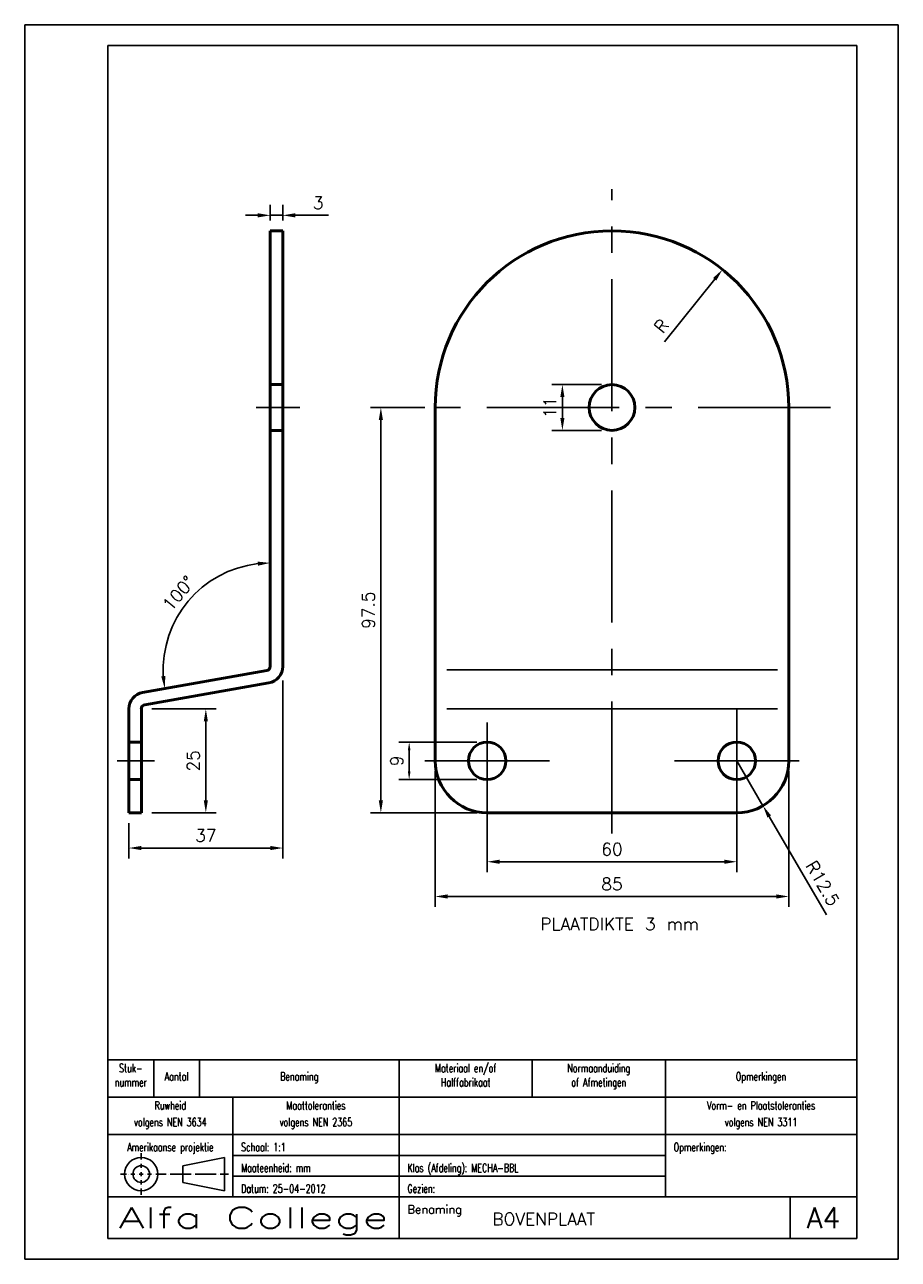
# Model space of a CAD drawing. Extents: x 0 to 210, y 0 to 297.
import ezdxf
from ezdxf.enums import TextEntityAlignment as Align

# ---------------------------------------------------------------- set-up
doc = ezdxf.new("R2010")
doc.units = 0
doc.header["$MEASUREMENT"] = 0
doc.header["$PDMODE"] = 33
doc.header["$PDSIZE"] = 3
doc.linetypes.add('CENTER', pattern=[50.8, 31.75, -6.35, 6.35, -6.35])
doc.layers.get('Defpoints').update_dxf_attribs({"linetype": 'CONTINUOUS'})
for name, color, linetype, lineweight in [('Hartlijn', 1, 'CENTER', 25), ('Maatlijn', 2, 'CONTINUOUS', 25), ('Omtrekslijn', 7, 'CONTINUOUS', 50), ('Tekst', 3, 'CONTINUOUS', 35)]:
    doc.layers.add(name, color=color, linetype=linetype, lineweight=lineweight)
for name, color, linetype in [('KADER25', 3, 'CONTINUOUS'), ('KADER50', 7, 'CONTINUOUS'), ('KADER70', 5, 'CONTINUOUS'), ('T25', 3, 'CONTINUOUS'), ('T70', 5, 'CONTINUOUS')]:
    doc.layers.add(name, color=color, linetype=linetype)
doc.styles.add('KADER1', font='SIMPLEX.SHX', dxfattribs={"height": 5})
doc.styles.add('KADER2', font='SIMPLEX.shx', dxfattribs={"width": 0.7, "height": 2})
doc.styles.get("Standard").update_dxf_attribs({"font": 'TXT.shx', "height": 3})
doc.dimstyles.get("Standard").update_dxf_attribs({"dimtxt": 3, "dimasz": 3, "dimexe": 2.5, "dimexo": 2.5, "dimgap": 1.5, "dimtad": 0, "dimzin": 0, "dimdsep": 46, "dimtxsty": 'Standard', "dimcen": -3, "dimdle": 1.25, "dimadec": 0, "dimazin": 0, "dimtfac": 0.75, "dimtofl": 0, "dimtmove": 2, "dimatfit": 3, "dimfxl": 1, "dimtvp": 1.5, "dimtolj": 1, "dimtzin": 0, "dimarcsym": 0})

# ---------------------------------------------------------------- blocks, each defined once
blk = doc.blocks.new('*D2')
at = {"layer": 'Defpoints', "color": 0}
for p in [(141.18, 210.41), (129.25, 199.41), (141.18, 199.41)]:
    blk.add_point(p, dxfattribs=at)
at = {"layer": 'Maatlijn', "color": 0, "lineweight": -2}
for p, q in [((138.68, 210.41), (126.75, 210.41)), ((129.25, 207.41), (129.25, 202.41)), ((138.68, 199.41), (126.75, 199.41))]:
    blk.add_line(p, q, dxfattribs=at)
at = {"layer": 'Maatlijn', "color": 0}
for points in [[(128.75, 207.41), (129.75, 207.41), (129.25, 210.41)], [(128.75, 202.41), (129.75, 202.41), (129.25, 199.41)]]:
    blk.add_solid(points, dxfattribs=at)
at = {"layer": 'Maatlijn', "color": 0, "insert": (126.25, 204.91), "char_height": 3, "attachment_point": 5, "rotation": 90}
blk.add_mtext('\\A1;11', dxfattribs=at)
blk = doc.blocks.new('*D3')
at = {"layer": 'Defpoints', "color": 0}
for p in [(98.68, 204.91), (85.61, 107.41), (111.18, 107.41)]:
    blk.add_point(p, dxfattribs=at)
at = {"layer": 'Maatlijn', "color": 0, "lineweight": -2}
for p, q in [((96.18, 204.91), (83.11, 204.91)), ((85.61, 201.91), (85.61, 110.41)), ((108.68, 107.41), (83.11, 107.41))]:
    blk.add_line(p, q, dxfattribs=at)
at = {"layer": 'Maatlijn', "color": 0}
for points in [[(85.11, 201.91), (86.11, 201.91), (85.61, 204.91)], [(85.11, 110.41), (86.11, 110.41), (85.61, 107.41)]]:
    blk.add_solid(points, dxfattribs=at)
at = {"layer": 'Maatlijn', "color": 0, "insert": (82.61, 156.16), "char_height": 3, "attachment_point": 5, "rotation": 90}
blk.add_mtext('\\A1;97.5', dxfattribs=at)
blk = doc.blocks.new('*D4')
at = {"layer": 'Defpoints', "color": 0}
for p in [(92.42, 124.41), (111.18, 124.41), (111.18, 115.41)]:
    blk.add_point(p, dxfattribs=at)
at = {"layer": 'Maatlijn', "color": 0, "lineweight": -2}
for p, q in [((108.68, 124.41), (89.92, 124.41)), ((92.42, 117.41), (92.42, 122.41)), ((108.68, 115.41), (89.92, 115.41))]:
    blk.add_line(p, q, dxfattribs=at)
at = {"layer": 'Maatlijn', "color": 0}
for points in [[(92.09, 122.41), (92.75, 122.41), (92.42, 124.41)], [(92.09, 117.41), (92.75, 117.41), (92.42, 115.41)]]:
    blk.add_solid(points, dxfattribs=at)
at = {"layer": 'Maatlijn', "color": 0, "insert": (89.42, 119.91), "char_height": 3, "attachment_point": 5, "rotation": 90}
blk.add_mtext('\\A1;9', dxfattribs=at)
blk = doc.blocks.new('*D5')
at = {"layer": 'Defpoints', "color": 0}
for p in [(111.18, 107.41), (171.18, 107.41), (171.18, 95.64)]:
    blk.add_point(p, dxfattribs=at)
at = {"layer": 'Maatlijn', "color": 0, "lineweight": -2}
for p, q in [((111.18, 104.91), (111.18, 93.14)), ((171.18, 104.91), (171.18, 93.14)), ((114.18, 95.64), (168.18, 95.64))]:
    blk.add_line(p, q, dxfattribs=at)
at = {"layer": 'Maatlijn', "color": 0}
for points in [[(114.18, 96.14), (114.18, 95.14), (111.18, 95.64)], [(168.18, 96.14), (168.18, 95.14), (171.18, 95.64)]]:
    blk.add_solid(points, dxfattribs=at)
at = {"layer": 'Maatlijn', "color": 0, "insert": (141.18, 98.64), "char_height": 3, "attachment_point": 5}
blk.add_mtext('\\A1;60', dxfattribs=at)
blk = doc.blocks.new('*D6')
at = {"layer": 'Defpoints', "color": 0}
for p in [(98.68, 119.91), (183.68, 119.91), (183.68, 87.28)]:
    blk.add_point(p, dxfattribs=at)
at = {"layer": 'Maatlijn', "color": 0, "lineweight": -2}
for p, q in [((98.68, 117.41), (98.68, 84.78)), ((183.68, 117.41), (183.68, 84.78)), ((101.68, 87.28), (180.68, 87.28))]:
    blk.add_line(p, q, dxfattribs=at)
at = {"layer": 'Maatlijn', "color": 0}
for points in [[(101.68, 87.78), (101.68, 86.78), (98.68, 87.28)], [(180.68, 87.78), (180.68, 86.78), (183.68, 87.28)]]:
    blk.add_solid(points, dxfattribs=at)
at = {"layer": 'Maatlijn', "color": 0, "insert": (141.18, 90.28), "char_height": 3, "attachment_point": 5}
blk.add_mtext('\\A1;85', dxfattribs=at)
blk = doc.blocks.new('*D7')
at = {"layer": 'Defpoints', "color": 0}
for p in [(171.18, 119.91), (177.47, 109.11)]:
    blk.add_point(p, dxfattribs=at)
at = {"layer": 'Maatlijn', "color": 0, "lineweight": -2}
for p, q in [((171.18, 119.91), (177.47, 109.11)), ((192.75, 82.85), (178.98, 106.52))]:
    blk.add_line(p, q, dxfattribs=at)
at = {"layer": 'Maatlijn', "color": 0}
blk.add_solid([(179.41, 106.77), (178.54, 106.27), (177.47, 109.11)], dxfattribs=at)
at = {"layer": 'Maatlijn', "color": 0, "insert": (191.83, 90.41), "char_height": 3, "attachment_point": 5, "rotation": 300.2098}
blk.add_mtext('\\A1;R12.5', dxfattribs=at)
blk = doc.blocks.new('*D8')
at = {"layer": 'Defpoints', "color": 0}
for p in [(167.73, 238.09), (141.18, 204.91)]:
    blk.add_point(p, dxfattribs=at)
at = {"layer": 'Maatlijn', "color": 0, "lineweight": -2}
blk.add_line((153.83, 220.72), (165.86, 235.75), dxfattribs=at)
at = {"layer": 'Maatlijn', "color": 0}
blk.add_solid([(165.47, 236.06), (166.25, 235.44), (167.73, 238.09)], dxfattribs=at)
at = {"layer": 'Maatlijn', "color": 0, "insert": (153.05, 224.55), "char_height": 3, "attachment_point": 5, "rotation": 51.3254}
blk.add_mtext('\\A1;R', dxfattribs=at)
blk = doc.blocks.new('*D9')
at = {"layer": 'Defpoints', "color": 0}
for p in [(62.04, 141.77), (25.04, 107.41), (62.04, 98.94)]:
    blk.add_point(p, dxfattribs=at)
at = {"layer": 'Maatlijn', "color": 0, "lineweight": -2}
for p, q in [((62.04, 139.27), (62.04, 96.44)), ((25.04, 104.91), (25.04, 96.44)), ((28.04, 98.94), (59.04, 98.94))]:
    blk.add_line(p, q, dxfattribs=at)
at = {"layer": 'Maatlijn', "color": 0}
for points in [[(28.04, 99.44), (28.04, 98.44), (25.04, 98.94)], [(59.04, 99.44), (59.04, 98.44), (62.04, 98.94)]]:
    blk.add_solid(points, dxfattribs=at)
at = {"layer": 'Maatlijn', "color": 0, "insert": (43.54, 101.94), "char_height": 3, "attachment_point": 5}
blk.add_mtext('\\A1;37', dxfattribs=at)
blk = doc.blocks.new('*D10')
at = {"layer": 'Defpoints', "color": 0}
for p in [(28.03, 132.41), (28.04, 107.41), (43.54, 107.41)]:
    blk.add_point(p, dxfattribs=at)
at = {"layer": 'Maatlijn', "color": 0, "lineweight": -2}
for p, q in [((30.53, 132.41), (46.04, 132.41)), ((43.54, 129.41), (43.54, 110.41)), ((30.54, 107.41), (46.04, 107.41))]:
    blk.add_line(p, q, dxfattribs=at)
at = {"layer": 'Maatlijn', "color": 0}
for points in [[(43.04, 129.41), (44.04, 129.41), (43.54, 132.41)], [(43.04, 110.41), (44.04, 110.41), (43.54, 107.41)]]:
    blk.add_solid(points, dxfattribs=at)
at = {"layer": 'Maatlijn', "color": 0, "insert": (40.54, 119.91), "char_height": 3, "attachment_point": 5, "rotation": 90}
blk.add_mtext('\\A1;25', dxfattribs=at)
blk = doc.blocks.new('*D11')
at = {"layer": 'Defpoints', "color": 0}
for p in [(59.04, 247.41), (44.88, 163.28), (59.03, 142.6), (58.2, 141.62), (28.33, 136.35)]:
    blk.add_point(p, dxfattribs=at)
at = {"layer": 'Maatlijn', "color": 0, "lineweight": -2}
blk.add_arc((59.03, 141.77), 25.75, 96.673, 183.3221, dxfattribs=at)
at = {"layer": 'Maatlijn', "color": 0}
for points in [[(56, 167.84), (56.06, 166.85), (59.03, 167.52)], [(33.81, 140.33), (32.82, 140.22), (33.66, 137.29)]]:
    blk.add_solid(points, dxfattribs=at)
at = {"layer": 'Maatlijn', "color": 0, "insert": (37, 160.25), "char_height": 3, "attachment_point": 5, "rotation": 49.9976}
blk.add_mtext('\\A1;100°', dxfattribs=at)
blk = doc.blocks.new('*D12')
at = {"layer": 'Defpoints', "color": 0}
for p in [(62.04, 251.14), (59.04, 247.41), (62.04, 247.41)]:
    blk.add_point(p, dxfattribs=at)
at = {"layer": 'Maatlijn', "color": 0, "lineweight": -2}
for p, q in [((59.04, 249.91), (59.04, 253.64)), ((62.04, 249.91), (62.04, 253.64)), ((56.04, 251.14), (53.04, 251.14)), ((59.04, 251.14), (62.04, 251.14)), ((65.04, 251.14), (73.04, 251.14))]:
    blk.add_line(p, q, dxfattribs=at)
at = {"layer": 'Maatlijn', "color": 0}
for points in [[(56.04, 251.64), (56.04, 250.64), (59.04, 251.14)], [(65.04, 251.64), (65.04, 250.64), (62.04, 251.14)]]:
    blk.add_solid(points, dxfattribs=at)
at = {"layer": 'Maatlijn', "color": 0, "insert": (70.54, 254.14), "char_height": 3, "attachment_point": 5}
blk.add_mtext('\\A1;3', dxfattribs=at)

msp = doc.modelspace()

# ---------------------------------------------------------------- linework, layer by layer
at = {"layer": 'Hartlijn'}
for p, q in [((141.17681, 102.41441), (141.17681, 257.41441)), ((66.10045, 204.91441), (55.60458, 204.91441)), ((193.67681, 204.91441), (98.67681, 204.91441)), ((111.17681, 97.41441), (111.17681, 132.41441)), ((171.17681, 132.41441), (171.17681, 97.41441)), ((31.18268, 119.91441), (22.24048, 119.91441)), ((126.17681, 119.91441), (96.17681, 119.91441)), ((186.17681, 119.91441), (156.17681, 119.91441))]:
    msp.add_line(p, q, dxfattribs=at)
at = {"layer": 'KADER25'}
for p, q in [((0, 0), (0, 297)), ((0, 297), (210, 297)), ((210, 0), (210, 297)), ((28, 24), (28, 25.5)), ((48, 24.5), (38, 22.5)), ((48, 20.5), (48, 24.5)), ((50, 25), (154, 25)), ((28, 23.5), (28, 23.5)), ((28, 22), (28, 23)), ((28, 21.5), (28, 21.5)), ((28, 20), (28, 21)), ((38, 22.5), (38, 20.5)), ((24.5, 20.5), (23, 20.5)), ((24.9719, 20.5), (24.9719, 20.5)), ((25, 20.5), (25, 20.5)), ((26.5, 20.5), (25.5, 20.5)), ((27, 20.5), (27, 20.5)), ((28, 20.5), (27.5, 20.5)), ((28, 20.5), (28.5, 20.5)), ((28, 19.5), (28, 19.5)), ((28, 19), (28, 18)), ((29, 20.5), (29, 20.5)), ((29.5, 20.5), (30.5, 20.5)), ((31, 20.5), (31, 20.5)), ((31.5, 20.5), (34, 20.5)), ((34.5, 20.5), (34.5, 20.5)), ((35, 20.5), (40, 20.5)), ((37, 20.5), (37, 20.5)), ((38, 18.5), (38, 20.5)), ((48, 16.5), (38, 18.5)), ((40.5, 20.5), (40.5, 20.5)), ((40.5, 20.5), (40.5, 20.5)), ((41, 20.5), (46, 20.5)), ((46.5, 20.5), (46.5, 20.5)), ((47, 20.5), (49, 20.5)), ((48, 20.5), (48, 16.5)), ((50, 20), (154, 20)), ((28, 17.5), (28, 17.5)), ((28, 17), (28, 15.5)), ((210, 0), (0, 0))]:
    msp.add_line(p, q, dxfattribs=at)
for radius in [4, 2]:
    msp.add_circle((28, 20.5), radius, dxfattribs=at)
at = {"layer": 'KADER50'}
for p, q in [((20, 5), (20, 48)), ((20, 48), (200, 48)), ((31, 48), (31, 39)), ((42, 48), (42, 39)), ((90, 48), (90, 15)), ((122, 48), (122, 39)), ((154, 48), (154, 15)), ((20, 39), (200, 39)), ((50, 39), (50, 15)), ((20, 30), (200, 30)), ((20, 15), (200, 15)), ((90, 5), (90, 15)), ((184, 5), (184, 15))]:
    msp.add_line(p, q, dxfattribs=at)
at = {"layer": 'KADER70'}
for p, q in [((20, 5), (20, 292)), ((20, 292), (200, 292)), ((200, 5), (200, 292)), ((200, 5), (20, 5))]:
    msp.add_line(p, q, dxfattribs=at)
at = {"layer": 'Omtrekslijn'}
for p, q in [((59.03579, 247.41441), (59.02685, 142.60497)), ((62.03579, 247.41441), (59.03579, 247.41441)), ((62.02685, 142.60497), (62.03579, 247.41441)), ((62.03579, 210.41441), (59.03579, 210.41441)), ((98.67681, 204.91441), (98.67681, 119.91441)), ((183.67681, 119.91441), (183.67681, 204.91441)), ((62.03579, 199.41441), (59.03579, 199.41441)), ((58.2005, 141.62017), (28.33226, 136.35359)), ((28.8532, 133.39917), (58.72144, 138.66574)), ((25.03579, 107.41441), (25.02685, 132.41436)), ((25.03579, 107.41441), (25.03579, 131.57531)), ((28.03579, 107.41441), (28.03579, 132.5478)), ((62.02685, 133.25346), (62.02685, 133.25346)), ((28.03579, 124.41441), (25.03579, 124.41441)), ((28.03579, 115.41441), (25.03579, 115.41441)), ((28.03579, 107.41441), (25.03579, 107.41441)), ((111.17681, 107.41441), (171.17681, 107.41441))]:
    msp.add_line(p, q, dxfattribs=at)
for centre, radius in [((141.17681, 204.91441), 5.5), ((111.17681, 119.91441), 4.5), ((171.17681, 119.91441), 4.5)]:
    msp.add_circle(centre, radius, dxfattribs=at)
for centre, radius, start, end in [((141.17681, 204.91441), 42.5, 0, 180), ((58.02685, 142.60497), 1, 280, 0), ((58.02685, 142.60497), 4, 280, 0), ((29.02685, 132.41436), 4, 100, 180), ((29.02685, 132.41436), 1, 100, 180), ((111.17681, 119.91441), 12.5, 180, 270), ((171.17681, 119.91441), 12.5, 270, 0)]:
    msp.add_arc(centre, radius, start, end, dxfattribs=at)
at = {"layer": 'T25'}
for p, q in [((101.50448, 141.76592), (180.94415, 141.76592)), ((101.50448, 132.41441), (180.94415, 132.41441))]:
    msp.add_line(p, q, dxfattribs=at)

# ---------------------------------------------------------------- texts
at = {"layer": 'T25', "style": 'KADER2', "width": 0.7}
for s, p in [('Stuk-', (25.5, 45)), ('Aantal', (36.5, 43)), ('Benaming', (66, 43)), ('Materiaal en/of', (106, 45)), ('Normaanduiding', (138, 45)), ('Opmerkingen', (177, 43)), ('nummer', (25.5, 41.57143)), ('Halffabrikaat', (106, 41.57143)), ('of Afmetingen', (138, 41.57143)), ('Ruwheid', (35, 36)), ('Maattoleranties', (70, 36)), ('Vorm- en Plaatstoleranties', (177, 36)), ('volgens NEN 3634', (35, 32)), ('volgens NEN 2365', (70, 32)), ('volgens NEN 3311', (177, 32)), ('Amerikaanse projektie', (35, 26))]:
    msp.add_text(s, height=2, dxfattribs=at).set_placement(p, align=Align.CENTER)
for s, p in [('Schaal: 1:1', (52, 26)), ('Opmerkingen:', (156, 26)), ('Maateenheid: mm', (52, 21)), ('Klas (Afdeling): MECHA-BBL', (92, 21)), ('Datum: 25-04-2012', (52, 16)), ('Gezien:', (92, 16))]:
    msp.add_text(s, height=2, dxfattribs=at).set_placement(p)
at = {"layer": 'T25'}
msp.add_text('Benaming', height=2, dxfattribs=at).set_placement((92, 11))
at = {"layer": 'T70', "style": 'KADER1', "width": 1.475676}
msp.add_text('Alfa College', height=5, dxfattribs=at).set_placement((22.5, 7.5), (87.5, 7.5), align=Align.FIT)
at = {"layer": 'T70'}
msp.add_text('A4', height=5, dxfattribs=at).set_placement((192, 10), align=Align.MIDDLE)
at = {"layer": 'Tekst'}
for s, p in [('PLAATDIKTE 3 mm', (123.92563, 79.16134)), ('BOVENPLAAT', (112.40699, 8.18338))]:
    msp.add_text(s, height=3, dxfattribs=at).set_placement(p)

# ---------------------------------------------------------------- dimensions: what is measured, and where the dimension line sits
at = {"layer": 'Maatlijn'}
for base, p1, p2, picture, middle in [((62.03579, 251.14385), (59.03579, 247.41441), (62.03579, 247.41441), '*D12', (70.53579, 254.14385)), ((62.03579, 98.93501), (25.03579, 107.41441), (62.03579, 141.76592), '*D9', (43.53579, 101.93501)), ((183.67681, 87.27908), (98.67681, 119.91441), (183.67681, 119.91441), '*D6', (141.17681, 90.27908)), ((171.17681, 95.63856), (111.17681, 107.41441), (171.17681, 107.41441), '*D5', (141.17681, 98.63856))]:
    dim = msp.add_linear_dim(base=base, p1=p1, p2=p2, dimstyle='Standard', override={"dimdec": 4, "dimzin": 8, "dimcen": 0, "dimtdec": 4, "dimtofl": 1, "dimtmove": 0, "dimtvp": 1}, dxfattribs=at)
    dim.commit()
    dim.dimension.update_dxf_attribs({"geometry": picture, "text_midpoint": middle})
dim = msp.add_angular_dim_2l(base=(44.87581, 163.28403), line1=((59.03579, 247.41441), (59.02685, 142.60497)), line2=((58.2005, 141.62017), (28.33226, 136.35359)), dimstyle='Standard', override={"dimdec": 4, "dimzin": 8, "dimcen": 0, "dimtdec": 4, "dimtofl": 1, "dimtmove": 0, "dimtvp": 1}, dxfattribs=at)
dim.commit()
dim.dimension.update_dxf_attribs({"geometry": '*D11', "text_midpoint": (37.00053, 160.24968)})
dim = msp.add_radius_dim(center=(141.17681, 204.91441), mpoint=(167.73491, 238.09448), text='R', dimstyle='Standard', override={"dimdec": 4, "dimzin": 8, "dimcen": 0, "dimtdec": 4, "dimtofl": 1, "dimtmove": 0, "dimtvp": 1}, dxfattribs=at)
dim.commit()
dim.dimension.update_dxf_attribs({"geometry": '*D8', "text_midpoint": (155.39213, 222.67416), "dimtype": 164})
for base, p1, p2, override, picture, middle in [((129.25219, 199.41441), (141.17681, 210.41441), (141.17681, 199.41441), {"dimdec": 4, "dimzin": 8, "dimcen": 0, "dimtdec": 4, "dimtofl": 1, "dimtmove": 0, "dimtvp": 1}, '*D2', (129.25219, 204.91441)), ((85.60991, 107.41441), (98.67681, 204.91441), (111.17681, 107.41441), {"dimdec": 4, "dimzin": 8, "dimcen": 0, "dimtdec": 4, "dimtofl": 1, "dimtmove": 0, "dimtvp": 1}, '*D3', (85.60991, 156.16441)), ((92.4208, 124.41441), (111.17681, 115.41441), (111.17681, 124.41441), {"dimasz": 2, "dimdec": 4, "dimzin": 8, "dimcen": 0, "dimtdec": 4, "dimtofl": 1, "dimtmove": 0, "dimtvp": 1}, '*D4', (92.4208, 119.91441))]:
    dim = msp.add_linear_dim(base=base, p1=p1, p2=p2, angle=90, dimstyle='Standard', override=override, dxfattribs=at)
    dim.commit()
    dim.dimension.update_dxf_attribs({"geometry": picture, "text_midpoint": middle, "dimtype": 160})
dim = msp.add_linear_dim(base=(43.535844, 107.414406), p1=(28.02685, 132.414359), p2=(28.035793, 107.414406), angle=90, dimstyle='Standard', override={"dimdec": 4, "dimzin": 8, "dimcen": 0, "dimtdec": 4, "dimtofl": 1, "dimtmove": 0, "dimtvp": 1}, dxfattribs=at)
dim.commit()
dim.dimension.update_dxf_attribs({"geometry": '*D10', "text_midpoint": (40.535844, 119.914382)})
dim = msp.add_radius_dim(center=(171.17681, 119.91441), mpoint=(177.46641, 109.11205), dimstyle='Standard', override={"dimdec": 4, "dimzin": 8, "dimcen": 0, "dimtdec": 4, "dimtofl": 1, "dimtmove": 0, "dimtvp": 1}, dxfattribs=at)
dim.commit()
dim.dimension.update_dxf_attribs({"geometry": '*D7', "text_midpoint": (189.2327, 88.90351), "dimtype": 164})

doc.saveas('drawing.dxf')
